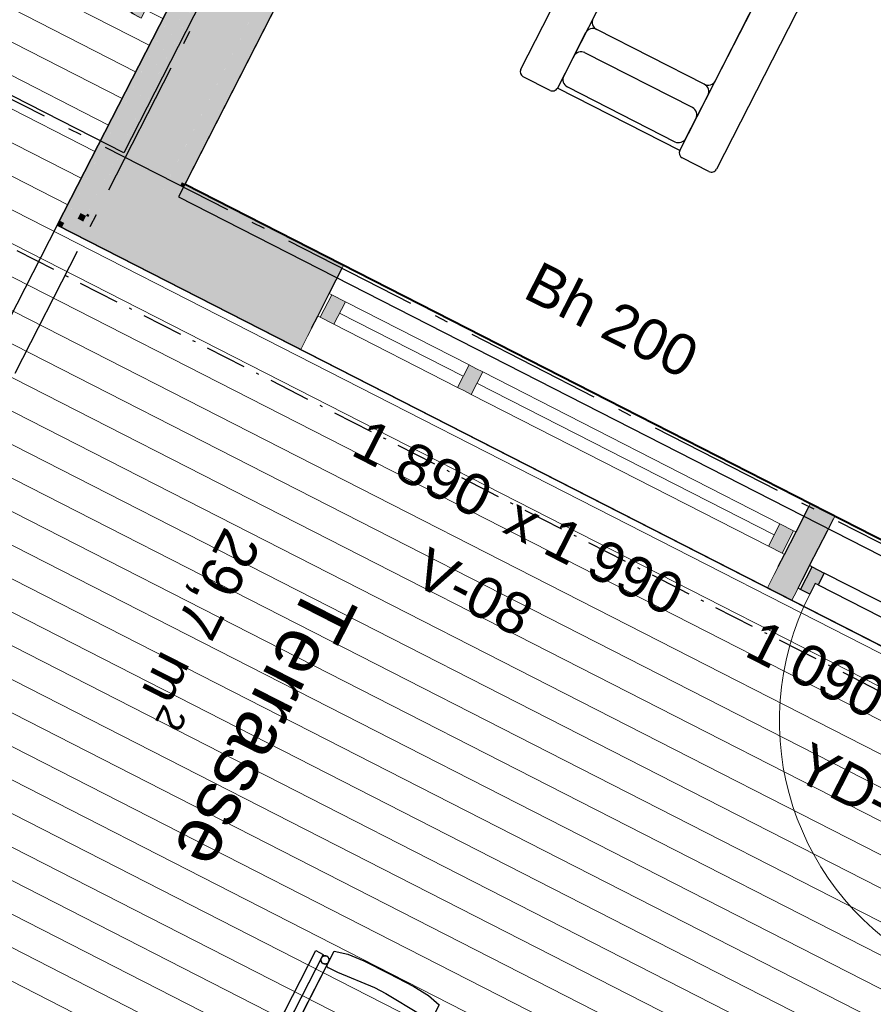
# Model space of a CAD drawing. Header units: millimetres. Extents: x 113452 to 163521, y 85995 to 132858.
# Tile 18 of 78: x 131261 to 134371, y 91995 to 95584. Entities that reach past the tile are written whole.
import ezdxf
from ezdxf.enums import TextEntityAlignment as Align

# ---------------------------------------------------------------- set-up
doc = ezdxf.new("R2010")
doc.units = ezdxf.units.MM
doc.header["$LTSCALE"] = 0.5
doc.header["$MEASUREMENT"] = 0
for name, pattern in [('Akselinje', [1500, 1000, -200, 100, -200]), ('Over snittplan', [520, 300, -100, 20, -100]), ('PLINE', [0])]:
    doc.linetypes.add(name, pattern=pattern)
for name, color, linetype in [('23-- Yttervegger (Skravur)(Nye konstruksjoner)', 7, 'Continuous'), ('23-- Yttervegger(Nye konstruksjoner)', 7, 'Continuous'), ('244- Vinduer_ dører_ foldevegger(Nye konstruksjoner)', 7, 'Continuous'), ('25-- Dekker(Nye konstruksjoner)', 7, 'Continuous'), ('251- Frittbærende dekker(Nye konstruksjoner)', 7, 'Continuous'), ('26-- Yttertak(Nye konstruksjoner)', 7, 'Continuous'), ('68-- Inventar (løst)(Nye konstruksjoner)', 7, 'Continuous'), ('82-- Modullinjer(Nye konstruksjoner)', 7, 'Continuous'), ('852- Teknisk_symbolsk informasjon_ bygning(Nye konstruksjoner)', 7, 'Continuous'), ('862- M___BTA(Nye konstruksjoner)', 7, 'Continuous'), ('862- M___BTA(Polylinje)(Nye konstruksjoner)', 7, 'Continuous'), ('862- M___BTA(Tekst)(Nye konstruksjoner)', 7, 'Continuous'), ('862- M___Nettoareal(Nye konstruksjoner)', 7, 'Continuous'), ('862- M___Nettoareal(Polylinje)(Nye konstruksjoner)', 7, 'Continuous'), ('862- M___Nettoareal(Tekst)(Nye konstruksjoner)', 7, 'Continuous')]:
    doc.layers.add(name, color=color, linetype=linetype)
for name, color, linetype, lineweight in [('234- Vinduer_ dører_ porter(Nye konstruksjoner)', 7, 'Continuous', 0), ('235- Utvendig kledning og overflate(Nye konstruksjoner)', 7, 'Continuous', 0), ('236- Innvendig kledning og overflate(Nye konstruksjoner)', 7, 'Continuous', 0), ('255- Gulvoverflate(Nye konstruksjoner)', 7, 'Continuous', 0)]:
    doc.layers.add(name, color=color, linetype=linetype, lineweight=lineweight)
doc.styles.add('GENERATED_STYLE_1', font='arial.ttf')
doc.styles.add('GENERATED_STYLE_2', font='arial.ttf')

# ---------------------------------------------------------------- blocks, each defined once
blk = doc.blocks.new('BTA 2. etasje ca.__1_1', base_point=(119445, 97814.5))
at = {"layer": '862- M___BTA(Polylinje)(Nye konstruksjoner)', "flags": 128}
blk.add_lwpolyline([(122648.8, 99303.3), (129910.4, 95594.3), (130456.3, 96663), (131943.5, 95903.4), (131397.7, 94834.7), (136689.4, 92131.9), (148318.5, 114899.9), (143420.4, 117401.7), (144239.2, 119004.7), (136610.6, 122901.1), (135034.1, 119814.4), (136548, 119041.1), (135713.8, 117407.8), (132685.9, 118954.4)], close=True, dxfattribs=at)
at = {"layer": '862- M___BTA(Tekst)(Nye konstruksjoner)', "style": 'GENERATED_STYLE_1'}
for tag, height, p in [('DUMMY_862', 200, (119993.7, 98975.1)), ('ROOM_NAME', 250, (120343.6, 98739.3)), ('DUMMY_861', 250, (119176.2, 96510.9))]:
    blk.add_attdef(tag, text='', height=height, rotation=242.9436, dxfattribs=at).set_placement(p, align=Align.TOP_LEFT)
blk = doc.blocks.new('Fellesstue__3_1', base_point=(136188.4, 96042.5))
at = {"layer": '862- M___Nettoareal(Polylinje)(Nye konstruksjoner)', "linetype": 'PLINE', "flags": 128}
blk.add_lwpolyline([(136076.2, 103233.8), (131863.2, 94985.4), (136538.6, 92597.4), (140751.6, 100845.7)], close=True, dxfattribs=at)
at = {"layer": '862- M___Nettoareal(Tekst)(Nye konstruksjoner)', "style": 'GENERATED_STYLE_1'}
for tag, height, p in [('DUMMY_862', 150, (136437.8, 96617)), ('ROOM_NAME', 200, (136717.7, 96428.3)), ('DUMMY_861', 200, (136149, 95360.7))]:
    blk.add_attdef(tag, text='', height=height, rotation=242.9436, dxfattribs=at).set_placement(p, align=Align.TOP_LEFT)
blk = doc.blocks.new('Terrasse__12_1', base_point=(132945.6, 90949.7))
at = {"layer": '862- M___Nettoareal(Polylinje)(Nye konstruksjoner)', "linetype": 'PLINE', "flags": 128}
blk.add_lwpolyline([(131397.7, 94834.7), (129123.3, 90381.9), (134415, 87679.1), (136689.4, 92131.9)], close=True, dxfattribs=at)
at = {"layer": '862- M___Nettoareal(Tekst)(Nye konstruksjoner)', "insert": (132183.1, 93652.8), "char_height": 150, "attachment_point": 1, "rotation": 242.9436, "style": 'GENERATED_STYLE_1'}
blk.add_mtext('\\A1;{\\pql;\\pt0,24100;\\fArial|b0|i0|c0|p0;\\W1.000000;29,7\\fArial|b0|i0|c0|p0;\\W1.000000;\\A1{\\H.66x;\\S^  ;}\\fArial|b0|i0|c0|p0;\\W1.000000; m\\fArial|b0|i0|c0|p0;\\W1.000000;\\A1{\\H.66x;\\S2^  ;}}', dxfattribs=at)
at = {"layer": '862- M___Nettoareal(Tekst)(Nye konstruksjoner)', "style": 'GENERATED_STYLE_1'}
for tag, height, p in [('DUMMY_862', 150, (132215.6, 93636.3)), ('ROOM_NAME', 200, (132495.5, 93447.6)), ('DUMMY_861', 200, (132017.1, 92556.7))]:
    blk.add_attdef(tag, text='', height=height, rotation=242.9436, dxfattribs=at).set_placement(p, align=Align.TOP_LEFT)
blk = doc.blocks.new('V-markør NOR[27]_1', base_point=(133292.5, 94255.4))
at = {"layer": '852- Teknisk_symbolsk informasjon_ bygning(Nye konstruksjoner)', "char_height": 150, "attachment_point": 7, "style": 'GENERATED_STYLE_1'}
for s, insert, rotation in [('\\A1;{\\pql;\\pt0;\\fArial|b0|i0|c0|p0;\\W1.000000;Bh 200\\fArial|b0|i0|c0|p0;\\W1.000000;\\A1{\\H.66x;\\S^  ;}\\fArial|b0|i0|c0|p0;\\W1.000000;\\fArial|b0|i0|c0|p0;\\W1.000000;}', (133069.3, 94535), 332.9436), ('\\A1;{\\pql;\\pt0;\\fArial|b0|i0|c0|p0;\\W1.000000;1\xa0890\\fArial|b0|i0|c0|p0;\\W1.000000;\\A1{\\H.66x;\\S^  ;}\\fArial|b0|i0|c0|p0;\\W1.000000; x 1\xa0990\\fArial|b0|i0|c0|p0;\\W1.000000;\\A1{\\H.66x;\\S^  ;}}', (132442.4, 93961.4), 332.9436), ('\\A1;{\\pql;\\pt0;\\fArial|b0|i0|c0|p0;\\W1.000000;\\fArial|b0|i0|c0|p0;\\W1.000000;\\fArial|b0|i0|c0|p0;\\H0.666667x;\\W1.000000;\\fArial|b0|i0|c0|p0;\\H1.500000x;\\W1.000000;}', (131785.2, 94440.2), 242.9436), ('\\A1;{\\pql;\\pt0;\\fArial|b0|i0|c0|p0;\\W1.000000;V-08\\fArial|b0|i0|c0|p0;\\W1.000000;\\fArial|b0|i0|c0|p0;\\W1.000000;\\fArial|b0|i0|c0|p0;\\W1.000000;}', (132684, 93529.2), 332.9436)]:
    blk.add_mtext(s, dxfattribs=dict(at, insert=insert, rotation=rotation))
blk = doc.blocks.new('Vindu med sidefelt[3]_1', base_point=(-1071196.2, -15782375.2))
at = {"layer": '23-- Yttervegger (Skravur)(Nye konstruksjoner)', "linetype": 'Continuous'}
for points in [[(132397.7, 94581), (132355.9, 94499.1), (132405.8, 94473.6), (132447.6, 94555.6)], [(132881.3, 94230.7), (132923.2, 94312.7), (132898.2, 94325.4), (132856.4, 94243.5)], [(132923.2, 94312.7), (132881.3, 94230.7), (132906.3, 94218), (132948.1, 94299.9)], [(134039.1, 93639.4), (134080.9, 93721.3), (134031, 93746.8), (133989.2, 93664.9)]]:
    blk.add_hatch(color=256, dxfattribs=at).paths.add_polyline_path(points)
at = {"layer": '234- Vinduer_ dører_ porter(Nye konstruksjoner)', "linetype": 'PLINE'}
for p, q in [((132442.1, 94689.8), (134143, 93821)), ((132355.9, 94499.1), (132397.7, 94581)), ((132388.8, 94585.6), (132397.7, 94581)), ((132397.7, 94581), (132447.6, 94555.6)), ((132447.6, 94555.6), (132405.8, 94473.6)), ((132447.6, 94555.6), (132898.2, 94325.4)), ((132426.7, 94514.6), (132877.3, 94284.4)), ((132355.9, 94499.1), (132347, 94503.6)), ((132405.8, 94473.6), (132355.9, 94499.1)), ((132856.4, 94243.5), (132405.8, 94473.6)), ((132284.7, 94381.6), (133985.6, 93512.8)), ((132856.4, 94243.5), (132898.2, 94325.4)), ((132898.2, 94325.4), (132923.2, 94312.7)), ((132948.1, 94299.9), (132906.3, 94218)), ((132923.2, 94312.7), (132948.1, 94299.9)), ((132948.1, 94299.9), (134031, 93746.8)), ((132927.2, 94259), (134010.1, 93705.8)), ((132881.3, 94230.7), (132856.4, 94243.5)), ((132906.3, 94218), (132881.3, 94230.7)), ((133989.2, 93664.9), (132906.3, 94218)), ((133989.2, 93664.9), (134031, 93746.8)), ((134031, 93746.8), (134080.9, 93721.3)), ((134039.1, 93639.4), (134080.9, 93721.3)), ((134080.9, 93721.3), (134089.8, 93716.8)), ((134039.1, 93639.4), (133989.2, 93664.9)), ((134048, 93634.9), (134039.1, 93639.4))]:
    blk.add_line(p, q, dxfattribs=at)
at = {"layer": '235- Utvendig kledning og overflate(Nye konstruksjoner)', "linetype": 'PLINE'}
for p, q in [((132309.7, 94430.6), (132320.2, 94451.1)), ((132320.2, 94451.1), (132324.2, 94459.1)), ((132284.7, 94381.6), (132293.3, 94398.6)), ((132293.3, 94398.6), (132309.7, 94430.6)), ((134010.7, 93561.8), (134021.1, 93582.3)), ((134021.1, 93582.3), (134025.2, 93590.3)), ((133994.3, 93529.8), (134010.7, 93561.8)), ((133985.6, 93512.8), (133994.3, 93529.8))]:
    blk.add_line(p, q, dxfattribs=at)
at = {"layer": '236- Innvendig kledning og overflate(Nye konstruksjoner)', "linetype": 'PLINE'}
for p, q in [((132436.1, 94678.2), (132442.1, 94689.8)), ((134137.1, 93809.4), (134143, 93821))]:
    blk.add_line(p, q, dxfattribs=at)
at = {"layer": '244- Vinduer_ dører_ foldevegger(Nye konstruksjoner)', "linetype": 'PLINE'}
for p, q in [((132414.3, 94635.4), (132436.1, 94678.2)), ((132388.8, 94585.6), (132414.3, 94635.4)), ((132347, 94503.6), (132388.8, 94585.6)), ((132347, 94503.6), (132388.8, 94585.6)), ((132324.2, 94459.1), (132347, 94503.6)), ((134115.3, 93766.7), (134137.1, 93809.4)), ((134089.8, 93716.8), (134115.3, 93766.7)), ((134048, 93634.9), (134089.8, 93716.8)), ((134048, 93634.9), (134089.8, 93716.8)), ((134025.2, 93590.3), (134048, 93634.9))]:
    blk.add_line(p, q, dxfattribs=at)
at = {"layer": '852- Teknisk_symbolsk informasjon_ bygning(Nye konstruksjoner)'}
blk.add_blockref('V-markør NOR[27]_1', (133292.5, 94255.4), dxfattribs=at)
blk = doc.blocks.new('V-markør NOR[28]_1', base_point=(135803.9, 92972.7))
at = {"layer": '852- Teknisk_symbolsk informasjon_ bygning(Nye konstruksjoner)', "char_height": 150, "attachment_point": 7, "style": 'GENERATED_STYLE_1'}
for s, insert, rotation in [('\\A1;{\\pql;\\pt0;\\fArial|b0|i0|c0|p0;\\W1.000000;Bh 200\\fArial|b0|i0|c0|p0;\\W1.000000;\\A1{\\H.66x;\\S^  ;}\\fArial|b0|i0|c0|p0;\\W1.000000;\\fArial|b0|i0|c0|p0;\\W1.000000;}', (135580.7, 93252.3), 332.9436), ('\\A1;{\\pql;\\pt0;\\fArial|b0|i0|c0|p0;\\W1.000000;1\xa0090\\fArial|b0|i0|c0|p0;\\W1.000000;\\A1{\\H.66x;\\S^  ;}\\fArial|b0|i0|c0|p0;\\W1.000000; x 1\xa0990\\fArial|b0|i0|c0|p0;\\W1.000000;\\A1{\\H.66x;\\S^  ;}}', (134953.8, 92678.7), 332.9436), ('\\A1;{\\pql;\\pt0;\\fArial|b0|i0|c0|p0;\\W1.000000;\\fArial|b0|i0|c0|p0;\\W1.000000;\\fArial|b0|i0|c0|p0;\\H0.666667x;\\W1.000000;\\fArial|b0|i0|c0|p0;\\H1.500000x;\\W1.000000;}', (134296.6, 93157.5), 242.9436), ('\\A1;{\\pql;\\pt0;\\fArial|b0|i0|c0|p0;\\W1.000000;V-02\\fArial|b0|i0|c0|p0;\\W1.000000;\\fArial|b0|i0|c0|p0;\\W1.000000;\\fArial|b0|i0|c0|p0;\\W1.000000;}', (135195.4, 92246.5), 332.9436)]:
    blk.add_mtext(s, dxfattribs=dict(at, insert=insert, rotation=rotation))
blk = doc.blocks.new('Vindu[4]_1', base_point=(-1071196.2, -15782375.2))
at = {"layer": '23-- Yttervegger (Skravur)(Nye konstruksjoner)', "linetype": 'Continuous'}
for points in [[(135265.3, 93116.4), (135223.5, 93034.4), (135273.4, 93009), (135315.2, 93090.9)], [(136194.2, 92538.6), (136236.1, 92620.6), (136186.2, 92646), (136144.3, 92564.1)]]:
    blk.add_hatch(color=256, dxfattribs=at).paths.add_polyline_path(points)
at = {"layer": '234- Vinduer_ dører_ porter(Nye konstruksjoner)', "linetype": 'PLINE'}
for p, q in [((135321.2, 93219.2), (136286.6, 92726.1)), ((135223.5, 93034.4), (135265.3, 93116.4)), ((135256.4, 93120.9), (135265.3, 93116.4)), ((135265.3, 93116.4), (135315.2, 93090.9)), ((135315.2, 93090.9), (135273.4, 93009)), ((135315.2, 93090.9), (136186.2, 92646)), ((135223.5, 93034.4), (135214.6, 93039)), ((135273.4, 93009), (135223.5, 93034.4)), ((135294.3, 93049.9), (136165.3, 92605.1)), ((136144.3, 92564.1), (135273.4, 93009)), ((135229.8, 92877.4), (136063.3, 92451.6)), ((136144.3, 92564.1), (136186.2, 92646)), ((136186.2, 92646), (136236.1, 92620.6)), ((136194.2, 92538.6), (136236.1, 92620.6)), ((136236.1, 92620.6), (136245, 92616)), ((136194.2, 92538.6), (136144.3, 92564.1)), ((136203.1, 92534.1), (136194.2, 92538.6))]:
    blk.add_line(p, q, dxfattribs=at)
at = {"layer": '235- Utvendig kledning og overflate(Nye konstruksjoner)', "linetype": 'PLINE'}
for p, q in [((135292.1, 92999.4), (135229.8, 92877.4)), ((135152.3, 92917), (135229.8, 92877.4)), ((136125.6, 92573.6), (136063.3, 92451.6)), ((136140.8, 92412.1), (136063.3, 92451.6))]:
    blk.add_line(p, q, dxfattribs=at)
at = {"layer": '236- Innvendig kledning og overflate(Nye konstruksjoner)', "linetype": 'PLINE'}
for p, q in [((135268, 93115), (135321.2, 93219.2)), ((135309.7, 93225.1), (135321.2, 93219.2)), ((136233.4, 92621.9), (136286.6, 92726.1)), ((136298.2, 92720.2), (136286.6, 92726.1))]:
    blk.add_line(p, q, dxfattribs=at)
at = {"layer": '244- Vinduer_ dører_ foldevegger(Nye konstruksjoner)', "linetype": 'PLINE'}
for p, q in [((135214.6, 93039), (135256.4, 93120.9)), ((135214.6, 93039), (135256.4, 93120.9)), ((136203.1, 92534.1), (136245, 92616)), ((136203.1, 92534.1), (136245, 92616))]:
    blk.add_line(p, q, dxfattribs=at)
at = {"layer": '852- Teknisk_symbolsk informasjon_ bygning(Nye konstruksjoner)'}
blk.add_blockref('V-markør NOR[28]_1', (135803.9, 92972.7), dxfattribs=at)
blk = doc.blocks.new('Dørmarkør NOR[29]_1', base_point=(134726.3, 93523))
at = {"layer": '852- Teknisk_symbolsk informasjon_ bygning(Nye konstruksjoner)', "char_height": 150, "attachment_point": 7, "style": 'GENERATED_STYLE_1'}
for s, insert, rotation in [('\\A1;{\\pql;\\pt0;\\fArial|b0|i0|c0|p0;\\W1.000000;1\xa0090\\fArial|b0|i0|c0|p0;\\W1.000000;\\A1{\\H.66x;\\S^  ;}\\fArial|b0|i0|c0|p0;\\W1.000000; x 2\xa0190\\fArial|b0|i0|c0|p0;\\W1.000000;\\A1{\\H.66x;\\S^  ;}}', (133876.2, 93229.1), 332.9436), ('\\A1;{\\pql;\\pt0;\\fArial|b0|i0|c0|p0;\\W1.000000; YD-02\\fArial|b0|i0|c0|p0;\\W1.000000;\\fArial|b0|i0|c0|p0;\\W1.000000;\\fArial|b0|i0|c0|p0;\\W1.000000;}', (134022.8, 92845.4), 332.9436), ('\\A1;{\\pql;\\pt0;\\fArial|b0|i0|c0|p0;\\W1.000000;\\fArial|b0|i0|c0|p0;\\W1.000000;\\fArial|b0|i0|c0|p0;\\H0.666667x;\\W1.000000;\\fArial|b0|i0|c0|p0;\\H1.500000x;\\W1.000000;}', (134862.1, 92868.7), 242.9436), ('\\A1;{\\pql;\\pt0;\\fArial|b0|i0|c0|p0;\\W1.000000;\\fArial|b0|i0|c0|p0;\\H0.666667x;\\W1.000000;\\A1{\\H.66x;\\S^  ;}\\fArial|b0|i0|c0|p0;\\H1.500000x;\\W1.000000;\\fArial|b0|i0|c0|p0;\\W1.000000;}', (133679.5, 91473.5), 332.9436)]:
    blk.add_mtext(s, dxfattribs=dict(at, insert=insert, rotation=rotation))
blk = doc.blocks.new('Dør[25]_1', base_point=(-1071196.2, -15782375.2))
at = {"layer": '23-- Yttervegger (Skravur)(Nye konstruksjoner)', "linetype": 'Continuous'}
for points in [[(134192.7, 93566.5), (134148.2, 93589.3), (134106.3, 93507.3), (134140.2, 93490.1), (134160.2, 93529.2), (134170.9, 93523.8)], [(135118.9, 93093.5), (135074.4, 93116.2), (135052.5, 93073.5), (135063.2, 93068), (135043.2, 93028.8), (135077.1, 93011.5)], [(135004, 93048.8), (134958.5, 92959.8), (134997.7, 92939.8), (135043.2, 93028.8)], [(134582, 92125.8), (134627.5, 92214.8), (134588.3, 92234.9), (134542.8, 92145.8)]]:
    blk.add_hatch(color=256, dxfattribs=at).paths.add_polyline_path(points)
at = {"layer": '234- Vinduer_ dører_ porter(Nye konstruksjoner)', "linetype": 'PLINE'}
blk.add_arc((135043.2, 93028.8), 1014, 152.9436, 242.9436, dxfattribs=at)
at = {"layer": '235- Utvendig kledning og overflate(Nye konstruksjoner)', "linetype": 'PLINE'}
for p, q in [((134099.7, 93516.3), (134110.2, 93536.8)), ((134099.7, 93516.3), (134110.2, 93536.8)), ((134110.2, 93536.8), (134114.3, 93544.8)), ((134110.2, 93536.8), (134114.3, 93544.8)), ((134083.3, 93484.3), (134097.4, 93511.9)), ((134097.4, 93511.9), (134099.7, 93516.3)), ((134097.4, 93511.9), (134099.7, 93516.3)), ((134074.7, 93467.4), (134083.3, 93484.3)), ((135098.7, 93031.9), (135102.8, 93039.9)), ((135098.7, 93031.9), (135102.8, 93039.9)), ((135071.9, 92979.4), (135086, 93007)), ((135086, 93007), (135088.2, 93011.4)), ((135086, 93007), (135088.2, 93011.4)), ((135088.2, 93011.4), (135098.7, 93031.9)), ((135088.2, 93011.4), (135098.7, 93031.9)), ((135063.2, 92962.5), (135071.9, 92979.4))]:
    blk.add_line(p, q, dxfattribs=at)
at = {"layer": '236- Innvendig kledning og overflate(Nye konstruksjoner)', "linetype": 'PLINE'}
for p, q in [((134226.2, 93763.9), (134232.1, 93775.5)), ((135214.7, 93259), (135220.6, 93270.6))]:
    blk.add_line(p, q, dxfattribs=at)
at = {"layer": '244- Vinduer_ dører_ foldevegger(Nye konstruksjoner)', "linetype": 'PLINE'}
for p, q in [((134204.3, 93721.2), (134226.2, 93763.9)), ((134232.1, 93775.5), (135220.6, 93270.6)), ((134139.3, 93593.8), (134204.3, 93721.2)), ((134097.4, 93511.9), (134139.3, 93593.8)), ((134106.3, 93507.3), (134148.2, 93589.3)), ((134114.3, 93544.8), (134139.3, 93593.8)), ((134114.3, 93544.8), (134139.3, 93593.8)), ((134148.2, 93589.3), (134139.3, 93593.8)), ((134148.2, 93589.3), (134192.7, 93566.5)), ((134192.7, 93566.5), (134170.9, 93523.8)), ((135074.4, 93116.2), (134192.7, 93566.5)), ((134106.3, 93507.3), (134097.4, 93511.9)), ((134140.2, 93490.1), (134106.3, 93507.3)), ((134160.2, 93529.2), (134140.2, 93490.1)), ((134170.9, 93523.8), (134160.2, 93529.2)), ((134170.9, 93523.8), (135052.5, 93073.5)), ((134074.7, 93467.4), (135063.2, 92962.5)), ((135192.9, 93216.3), (135214.7, 93259)), ((135127.8, 93088.9), (135192.9, 93216.3)), ((135052.5, 93073.5), (135074.4, 93116.2)), ((135074.4, 93116.2), (135118.9, 93093.5)), ((135063.2, 93068), (135052.5, 93073.5)), ((135118.9, 93093.5), (135077.1, 93011.5)), ((135086, 93007), (135127.8, 93088.9)), ((135102.8, 93039.9), (135127.8, 93088.9)), ((135102.8, 93039.9), (135127.8, 93088.9)), ((135118.9, 93093.5), (135127.8, 93088.9)), ((135004, 93048.8), (134958.5, 92959.8)), ((135043.2, 93028.8), (135004, 93048.8)), ((135043.2, 93028.8), (135063.2, 93068)), ((134997.7, 92939.8), (135043.2, 93028.8)), ((135077.1, 93011.5), (135043.2, 93028.8)), ((135077.1, 93011.5), (135086, 93007)), ((134607.9, 92224.9), (134978.1, 92949.8)), ((134958.5, 92959.8), (134997.7, 92939.8)), ((134588.3, 92234.9), (134542.8, 92145.8)), ((134582, 92125.8), (134627.5, 92214.8)), ((134627.5, 92214.8), (134588.3, 92234.9)), ((134542.8, 92145.8), (134582, 92125.8))]:
    blk.add_line(p, q, dxfattribs=at)
at = {"layer": '244- Vinduer_ dører_ foldevegger(Nye konstruksjoner)', "linetype": 'PLINE', "flags": 128}
for points in [[(134607.9, 92224.9), (134978.1, 92949.8), (134958.5, 92959.8), (134588.3, 92234.9)], [(134627.5, 92214.8), (134997.7, 92939.8), (134978.1, 92949.8), (134607.9, 92224.9)]]:
    blk.add_lwpolyline(points, close=True, dxfattribs=at)
at = {"layer": '852- Teknisk_symbolsk informasjon_ bygning(Nye konstruksjoner)'}
blk.add_blockref('Dørmarkør NOR[29]_1', (134726.3, 93523), dxfattribs=at)
blk = doc.blocks.new('Dørmarkør NOR[30]_1', base_point=(131357.3, 96591.3))
at = {"layer": '852- Teknisk_symbolsk informasjon_ bygning(Nye konstruksjoner)', "char_height": 150, "attachment_point": 7, "rotation": 332.9436, "style": 'GENERATED_STYLE_1'}
for s, insert in [('\\A1;{\\pql;\\pt0;\\fArial|b0|i0|c0|p0;\\W1.000000;1\xa0590\\fArial|b0|i0|c0|p0;\\W1.000000;\\A1{\\H.66x;\\S^  ;}\\fArial|b0|i0|c0|p0;\\W1.000000; x 2\xa0190\\fArial|b0|i0|c0|p0;\\W1.000000;\\A1{\\H.66x;\\S^  ;}}', (130507.1, 96297.3)), ('\\A1;{\\pql;\\pt0;\\fArial|b0|i0|c0|p0;\\W1.000000; YD-04\\fArial|b0|i0|c0|p0;\\W1.000000;\\fArial|b0|i0|c0|p0;\\W1.000000;\\fArial|b0|i0|c0|p0;\\W1.000000;}', (130653.8, 95913.6)), ('\\A1;{\\pql;\\pt0;\\fArial|b0|i0|c0|p0;\\W1.000000;\\fArial|b0|i0|c0|p0;\\H0.666667x;\\W1.000000;\\A1{\\H.66x;\\S^  ;}\\fArial|b0|i0|c0|p0;\\H1.500000x;\\W1.000000;\\fArial|b0|i0|c0|p0;\\W1.000000;}', (130310.4, 94541.8))]:
    blk.add_mtext(s, dxfattribs=dict(at, insert=insert))
blk = doc.blocks.new('Dør tofløyet asymmetrisk[26]_1', base_point=(-1071196.2, -15782375.2))
at = {"layer": '23-- Yttervegger (Skravur)(Nye konstruksjoner)', "linetype": 'Continuous'}
for points in [[(130602, 96860.3), (130560.1, 96778.4), (130587.7, 96764.3), (130605.9, 96799.9), (130616.6, 96794.4), (130640.3, 96840.8)], [(130623.4, 96746.1), (130587.7, 96764.3), (130542.2, 96675.2), (130577.9, 96657)], [(131979.7, 96156.6), (131956, 96110.3), (131966.7, 96104.9), (131948.5, 96069.2), (131976.1, 96055.1), (132018, 96137.1)], [(131912.9, 96087.4), (131867.4, 95998.4), (131903, 95980.2), (131948.5, 96069.2)], [(130137.4, 95882.6), (130173, 95864.4), (130218.5, 95953.5), (130182.9, 95971.7)], [(131703.8, 95590.1), (131749.3, 95679.2), (131713.7, 95697.4), (131668.2, 95608.3)]]:
    blk.add_hatch(color=256, dxfattribs=at).paths.add_polyline_path(points)
at = {"layer": '234- Vinduer_ dører_ porter(Nye konstruksjoner)', "linetype": 'PLINE'}
for p, q in [((130551.2, 96782.9), (130593.1, 96864.9)), ((130602, 96860.3), (130560.1, 96778.4)), ((130602, 96860.3), (130593.1, 96864.9)), ((130640.3, 96840.8), (130602, 96860.3)), ((130616.6, 96794.4), (130640.3, 96840.8)), ((130560.1, 96778.4), (130551.2, 96782.9)), ((130560.1, 96778.4), (130587.7, 96764.3)), ((130587.7, 96764.3), (130605.9, 96799.9)), ((130605.9, 96799.9), (130616.6, 96794.4)), ((130542.2, 96675.2), (130587.7, 96764.3)), ((130623.4, 96746.1), (130577.9, 96657)), ((130587.7, 96764.3), (130623.4, 96746.1)), ((130200.7, 95962.6), (130560.1, 96666.1)), ((130577.9, 96657), (130542.2, 96675.2)), ((131979.7, 96156.6), (131956, 96110.3)), ((131976.1, 96055.1), (132018, 96137.1)), ((132018, 96137.1), (131979.7, 96156.6)), ((131985, 96050.6), (132026.9, 96132.5)), ((132018, 96137.1), (132026.9, 96132.5)), ((131912.9, 96087.4), (131867.4, 95998.4)), ((131948.5, 96069.2), (131912.9, 96087.4)), ((131966.7, 96104.9), (131948.5, 96069.2)), ((131956, 96110.3), (131966.7, 96104.9)), ((131903, 95980.2), (131948.5, 96069.2)), ((131948.5, 96069.2), (131976.1, 96055.1)), ((131976.1, 96055.1), (131985, 96050.6)), ((131731.5, 95688.3), (131885.2, 95989.3)), ((131867.4, 95998.4), (131903, 95980.2)), ((130137.4, 95882.6), (130182.9, 95971.7)), ((130218.5, 95953.5), (130173, 95864.4)), ((130182.9, 95971.7), (130218.5, 95953.5)), ((130173, 95864.4), (130137.4, 95882.6)), ((131713.7, 95697.4), (131668.2, 95608.3)), ((131749.3, 95679.2), (131713.7, 95697.4)), ((131703.8, 95590.1), (131749.3, 95679.2)), ((131668.2, 95608.3), (131703.8, 95590.1))]:
    blk.add_line(p, q, dxfattribs=at)
at = {"layer": '234- Vinduer_ dører_ porter(Nye konstruksjoner)', "linetype": 'PLINE', "flags": 128}
for points in [[(130182.9, 95971.7), (130542.2, 96675.2), (130560.1, 96666.1), (130200.7, 95962.6)], [(130200.7, 95962.6), (130560.1, 96666.1), (130577.9, 96657), (130218.5, 95953.5)], [(131731.5, 95688.3), (131885.2, 95989.3), (131867.4, 95998.4), (131713.7, 95697.4)], [(131749.3, 95679.2), (131903, 95980.2), (131885.2, 95989.3), (131731.5, 95688.3)]]:
    blk.add_lwpolyline(points, close=True, dxfattribs=at)
at = {"layer": '234- Vinduer_ dører_ porter(Nye konstruksjoner)', "linetype": 'PLINE'}
for centre, radius, start, end in [((130587.7, 96764.3), 990, 242.9436, 332.9436), ((131948.5, 96069.2), 538, 152.9436, 242.9436)]:
    blk.add_arc(centre, radius, start, end, dxfattribs=at)
at = {"layer": '235- Utvendig kledning og overflate(Nye konstruksjoner)', "linetype": 'PLINE'}
for p, q in [((130628.7, 96743.4), (130560.5, 96609.8)), ((130483, 96649.3), (130560.5, 96609.8)), ((131907.5, 96090.2), (131839.3, 95956.6)), ((131916.8, 95917), (131839.3, 95956.6))]:
    blk.add_line(p, q, dxfattribs=at)
at = {"layer": '236- Innvendig kledning og overflate(Nye konstruksjoner)', "linetype": 'PLINE'}
for p, q in [((130604.6, 96858.9), (130652, 96951.6)), ((130640.4, 96957.5), (130652, 96951.6)), ((132015.3, 96138.4), (132062.6, 96231.1)), ((132074.2, 96225.1), (132062.6, 96231.1))]:
    blk.add_line(p, q, dxfattribs=at)
at = {"layer": '244- Vinduer_ dører_ foldevegger(Nye konstruksjoner)', "linetype": 'PLINE'}
for p, q in [((130551.2, 96782.9), (130593.1, 96864.9)), ((130551.2, 96782.9), (130593.1, 96864.9)), ((131985, 96050.6), (132026.9, 96132.5)), ((131985, 96050.6), (132026.9, 96132.5))]:
    blk.add_line(p, q, dxfattribs=at)
at = {"layer": '852- Teknisk_symbolsk informasjon_ bygning(Nye konstruksjoner)'}
blk.add_blockref('Dørmarkør NOR[30]_1', (131357.3, 96591.3), dxfattribs=at)
blk = doc.blocks.new('Standard grid marker[64]_1', base_point=(128765.5, 89441.8))
at = {"layer": '82-- Modullinjer(Nye konstruksjoner)', "linetype": 'Akselinje'}
blk.add_line((128856.5, 89619.9), (145443.7, 122095), dxfattribs=at)
at = {"layer": '82-- Modullinjer(Nye konstruksjoner)', "style": 'GENERATED_STYLE_2'}
for tag, p in [('AC_MarkerText_1_1', (145989.2, 122522.4)), ('AC_MarkerText_1_0', (128765.2, 88800.5))]:
    blk.add_attdef(tag, text='', height=350, rotation=242.9436, dxfattribs=at).set_placement(p, align=Align.TOP_CENTER)
blk = doc.blocks.new('Sofalayout[77]_1', base_point=(134349.8, 97655.3))
at = {"layer": '68-- Inventar (løst)(Nye konstruksjoner)', "linetype": 'PLINE'}
for p, q in [((133087.2, 95403.2), (133432.9, 96080)), ((133566.4, 96011.8), (133220.7, 95334.9)), ((133666, 95107.5), (134011.7, 95784.3)), ((134007.2, 95775.4), (133795.8, 95361.6)), ((134145.3, 95716.1), (133799.6, 95039.3)), ((133755.4, 95348.5), (133363.6, 95548.6)), ((133755.4, 95348.5), (133363.6, 95548.6)), ((133323.2, 95535.6), (133243.5, 95379.5)), ((133712.1, 95263.6), (133320.2, 95463.8)), ((133193.8, 95326.2), (133095.9, 95376.3)), ((133666, 95107.5), (133220.7, 95334.9)), ((133256.6, 95339.1), (133648.4, 95139)), ((133688.8, 95152), (133768.5, 95308.1)), ((133772.7, 95030.6), (133674.7, 95080.6))]:
    blk.add_line(p, q, dxfattribs=at)
for centre, radius, start, end in [((133377.2, 95575.3), 30, 152.9436, 242.9436), ((133349.9, 95521.9), 30, 62.9436, 152.9436), ((133306.6, 95437.1), 30, 62.9436, 152.9436), ((133105, 95394.1), 20, 152.9436, 242.9436), ((133270.2, 95365.8), 30, 152.9436, 242.9436), ((133202.9, 95344), 20, 242.9436, 332.9436), ((133769.1, 95375.2), 30, 242.9436, 332.9436), ((133741.8, 95321.8), 30, 332.9436, 62.9436), ((133698.4, 95236.9), 30, 332.9436, 62.9436), ((133662.1, 95165.7), 30, 242.9436, 332.9436), ((133683.8, 95098.4), 20, 152.9436, 242.9436), ((133781.8, 95048.4), 20, 242.9436, 332.9436)]:
    blk.add_arc(centre, radius, start, end, dxfattribs=at)
blk = doc.blocks.new('Stol 06[138]_1', base_point=(132623.4, 91536.1))
at = {"layer": '68-- Inventar (løst)(Nye konstruksjoner)', "linetype": 'PLINE'}
for p, q in [((132144.7, 91808.1), (132340, 92190.4)), ((132366.7, 92176.7), (132184.8, 91820.7)), ((132194.6, 91773.7), (132406.4, 92188.6)), ((132340, 92190.4), (132366.7, 92176.7)), ((132406.4, 92188.6), (132457, 92176.9)), ((132457, 92176.9), (132515.1, 92152.9)), ((132515.1, 92152.9), (132605.9, 92106.5)), ((132380.3, 92135.7), (132380.3, 92134.3)), ((132380.3, 92134.3), (132380.6, 92132.9)), ((132380.6, 92132.9), (132381.2, 92131.7)), ((132381.2, 92131.7), (132381.9, 92130.5)), ((132381.9, 92130.5), (132382.9, 92129.5)), ((132382.9, 92129.5), (132384, 92128.6)), ((132384, 92128.6), (132384.6, 92128.3)), ((132384.6, 92128.3), (132418.9, 92111.9)), ((132418.9, 92111.9), (132553.5, 92055.5)), ((132605.9, 92106.5), (132696.8, 92060.1)), ((132553.5, 92055.5), (132595.4, 92034.1)), ((132595.4, 92034.1), (132719.9, 91958.2)), ((132696.8, 92060.1), (132750.3, 92027.1)), ((132750.3, 92027.1), (132789.4, 91993)), ((132789.4, 91993), (132577.5, 91578.1)), ((132719.9, 91958.2), (132753.3, 91940)), ((132621.2, 91597.8), (132803.1, 91953.8)), ((132829.8, 91940.2), (132634.5, 91557.9)), ((132753.3, 91940), (132754, 91939.7)), ((132754, 91939.7), (132755.3, 91939.2)), ((132755.3, 91939.2), (132756.7, 91939.1)), ((132756.7, 91939.1), (132758.1, 91939.1)), ((132758.1, 91939.1), (132759.4, 91939.5)), ((132759.4, 91939.5), (132760.7, 91940)), ((132760.7, 91940), (132761.9, 91940.8)), ((132761.9, 91940.8), (132762.9, 91941.7)), ((132762.9, 91941.7), (132763.8, 91942.8)), ((132803.1, 91953.8), (132829.8, 91940.2)), ((132184.8, 91820.7), (132198.2, 91813.8)), ((132198.2, 91813.8), (132204.7, 91807.3)), ((132184.8, 91787.6), (132144.7, 91808.1)), ((132193.7, 91785.7), (132184.8, 91787.6)), ((132202, 91789.9), (132193.7, 91785.7)), ((132206.2, 91798.1), (132202, 91789.9)), ((132204.7, 91807.3), (132206.2, 91798.1)), ((132233.8, 91736.5), (132194.6, 91773.7)), ((132296.2, 91704.4), (132233.8, 91736.5)), ((132380.9, 91665.8), (132296.2, 91704.4)), ((132461.7, 91619.8), (132380.9, 91665.8)), ((132524.3, 91588.1), (132461.7, 91619.8)), ((132586.2, 91593.6), (132590.4, 91601.9)), ((132590.4, 91601.9), (132598.7, 91606.1)), ((132598.7, 91606.1), (132607.9, 91604.6)), ((132607.9, 91604.6), (132621.2, 91597.8)), ((132577.5, 91578.1), (132524.3, 91588.1)), ((132587.7, 91584.4), (132586.2, 91593.6)), ((132594.5, 91578.4), (132587.7, 91584.4)), ((132634.5, 91557.9), (132594.5, 91578.4))]:
    blk.add_line(p, q, dxfattribs=at)
at = {"layer": '68-- Inventar (løst)(Nye konstruksjoner)', "linetype": 'PLINE', "flags": 128}
for points in [[(132184.8, 91820.7), (132198.2, 91813.8), (132204.7, 91807.3), (132206.2, 91798.1), (132202, 91789.9), (132193.7, 91785.7), (132184.8, 91787.6), (132144.7, 91808.1), (132340, 92190.4), (132366.7, 92176.7)], [(132577.5, 91578.1), (132524.3, 91588.1), (132461.7, 91619.8), (132380.9, 91665.8), (132296.2, 91704.4), (132233.8, 91736.5), (132194.6, 91773.7), (132406.4, 92188.6), (132457, 92176.9), (132515.1, 92152.9), (132605.9, 92106.5), (132696.8, 92060.1), (132750.3, 92027.1), (132789.4, 91993)], [(132380.1, 92169.9), (132382.3, 92168.5), (132384.2, 92166.8), (132385.8, 92164.7), (132387.1, 92162.4), (132387.9, 92159.9), (132388.2, 92157.3), (132388.1, 92154.7), (132387.6, 92152.2), (132386.6, 92149.7), (132385.2, 92147.5), (132383.5, 92145.6), (132381.4, 92144), (132379.1, 92142.7), (132376.6, 92141.9), (132374, 92141.6), (132371.4, 92141.7), (132368.9, 92142.2), (132366.4, 92143.2), (132364.2, 92144.6), (132362.3, 92146.3), (132360.7, 92148.4), (132359.4, 92150.7), (132358.6, 92153.2), (132358.3, 92155.8), (132358.4, 92158.4), (132358.9, 92161), (132359.9, 92163.4), (132361.3, 92165.6), (132363, 92167.5), (132365.1, 92169.1), (132367.4, 92170.4), (132369.9, 92171.2), (132372.5, 92171.5), (132375.1, 92171.4), (132377.6, 92170.9)], [(132789.7, 91960.7), (132791.9, 91959.3), (132793.9, 91957.5), (132795.5, 91955.5), (132796.7, 91953.2), (132797.5, 91950.7), (132797.9, 91948.1), (132797.8, 91945.5), (132797.2, 91942.9), (132796.3, 91940.5), (132794.9, 91938.3), (132793.1, 91936.3), (132791.1, 91934.7), (132788.8, 91933.5), (132786.3, 91932.7), (132783.7, 91932.3), (132781.1, 91932.4), (132778.5, 91933), (132776.1, 91934), (132773.9, 91935.4), (132771.9, 91937.1), (132770.3, 91939.2), (132769.1, 91941.5), (132768.3, 91944), (132767.9, 91946.6), (132768, 91949.2), (132768.6, 91951.7), (132769.6, 91954.1), (132770.9, 91956.4), (132772.7, 91958.3), (132774.8, 91959.9), (132777.1, 91961.1), (132779.5, 91961.9), (132782.1, 91962.3), (132784.7, 91962.2), (132787.3, 91961.7)], [(132634.5, 91557.9), (132594.5, 91578.4), (132587.7, 91584.4), (132586.2, 91593.6), (132590.4, 91601.9), (132598.7, 91606.1), (132607.9, 91604.6), (132621.2, 91597.8), (132803.1, 91953.8), (132829.8, 91940.2)]]:
    blk.add_lwpolyline(points, close=True, dxfattribs=at)
at = {"layer": '68-- Inventar (løst)(Nye konstruksjoner)', "linetype": 'PLINE'}
for centre, start_param, end_param in [((132373.3, 92156.6), 4.712389, 7.853982), ((132373.3, 92156.6), 1.570796, 4.712389), ((132782.9, 91947.3), 4.712389, 7.853982), ((132782.9, 91947.3), 1.570796, 4.712389)]:
    blk.add_ellipse(centre, major_axis=(-13.4, 6.8), ratio=0.9996, start_param=start_param, end_param=end_param, dxfattribs=at)
blk = doc.blocks.new('Standard grid marker[202]_1', base_point=(120039.5, 101010))
at = {"layer": '82-- Modullinjer(Nye konstruksjoner)', "linetype": 'Akselinje'}
blk.add_line((120217.7, 100919), (139423.5, 91109.3), dxfattribs=at)
at = {"layer": '82-- Modullinjer(Nye konstruksjoner)', "style": 'GENERATED_STYLE_2'}
blk.add_attdef('AC_MarkerText_1', text='', height=350, rotation=242.9436, dxfattribs=at).set_placement((140274, 90594.9), align=Align.TOP_CENTER)

msp = doc.modelspace()

# ---------------------------------------------------------------- hatches: boundary and pattern name
at = {"layer": '23-- Yttervegger (Skravur)(Nye konstruksjoner)', "linetype": 'Continuous'}
for points in [[(132327, 96027.5), (131803, 95001.6), (131845.7, 94979.8), (132369.7, 96005.7)], [(132391.5, 96048.4), (131851.6, 94991.3), (131863.2, 94985.4), (132403.1, 96042.5)], [(131969.1, 95911.6), (131439.6, 94875), (131471.7, 94858.7), (132001.1, 95895.3)], [(131502.6, 94868.7), (132038, 95916.9), (132017.5, 95927.3), (131482.1, 94879.1)], [(132048.5, 95937.3), (131506.7, 94876.7), (131514.7, 94872.6), (132056.5, 95933.2)], [(132060.6, 95941.3), (131604.8, 95048.9), (131781.1, 94958.9), (132236.9, 95851.2)], [(131943.5, 95903.4), (131406.3, 94851.6), (131423.2, 94843), (131960.4, 95894.7)], [(131604.8, 95048.9), (131514.7, 94872.6), (131781.1, 94958.9)], [(131803, 95001.6), (131781.1, 94958.9), (131845.7, 94979.8)], [(131845.7, 94979.8), (131781.1, 94958.9), (131823.9, 94937)], [(131845.7, 94979.8), (131823.9, 94937), (132414.3, 94635.4), (132436.1, 94678.2)], [(131851.6, 94991.3), (131845.7, 94979.8), (131863.2, 94985.4)], [(131863.2, 94985.4), (131845.7, 94979.8), (131857.3, 94973.9)], [(131863.2, 94985.4), (131857.3, 94973.9), (132436.1, 94678.2), (132442.1, 94689.8)], [(131781.1, 94958.9), (131514.7, 94872.6), (131691.1, 94782.5)], [(131781.1, 94958.9), (131691.1, 94782.5), (132324.2, 94459.1), (132414.3, 94635.4)], [(131439.6, 94875), (131423.2, 94843), (131471.7, 94858.7)], [(131482.1, 94879.1), (131471.7, 94858.7), (131502.6, 94868.7)], [(131502.6, 94868.7), (131471.7, 94858.7), (131492.2, 94848.2)], [(131502.6, 94868.7), (131492.2, 94848.2), (132309.7, 94430.6), (132320.2, 94451.1)], [(131506.7, 94876.7), (131502.6, 94868.7), (131514.7, 94872.6)], [(131514.7, 94872.6), (131502.6, 94868.7), (131510.6, 94864.6)], [(131514.7, 94872.6), (131510.6, 94864.6), (132320.2, 94451.1), (132324.2, 94459.1)], [(131406.3, 94851.6), (131397.7, 94834.7), (131423.2, 94843)], [(131423.2, 94843), (131397.7, 94834.7), (131414.6, 94826)], [(131423.2, 94843), (131414.6, 94826), (132284.7, 94381.6), (132293.3, 94398.6)], [(131471.7, 94858.7), (131423.2, 94843), (131455.3, 94826.6)], [(131455.3, 94826.6), (132293.3, 94398.6), (132309.7, 94430.6), (131471.7, 94858.7)], [(134137.1, 93809.4), (134115.3, 93766.7), (134204.3, 93721.2), (134226.2, 93763.9)], [(134143, 93821), (134137.1, 93809.4), (134226.2, 93763.9), (134232.1, 93775.5)], [(134115.3, 93766.7), (134025.2, 93590.3), (134114.3, 93544.8), (134204.3, 93721.2)], [(134021.1, 93582.3), (134010.7, 93561.8), (134099.7, 93516.3), (134110.2, 93536.8)], [(134025.2, 93590.3), (134021.1, 93582.3), (134110.2, 93536.8), (134114.3, 93544.8)], [(134010.7, 93561.8), (133994.3, 93529.8), (134083.3, 93484.3), (134099.7, 93516.3)], [(133985.6, 93512.8), (134074.7, 93467.4), (134083.3, 93484.3), (133994.3, 93529.8)]]:
    msp.add_hatch(color=256, dxfattribs=at).paths.add_polyline_path(points)
at = {"layer": '255- Gulvoverflate(Nye konstruksjoner)', "linetype": 'Continuous'}
h = msp.add_hatch(dxfattribs=at)
h.set_pattern_fill('Linjer_120_mm_0001', color=256, style=0, pattern_type=2)
h.set_pattern_definition([(332.9436, (132008.67, 92171.03), (49.5268, 96.9658), [])])
h.paths.add_polyline_path([(127462.5, 91342.5), (134371.5, 87813.6), (136600.3, 92177.4), (131397.7, 94834.7), (131943.5, 95903.4), (130456.3, 96663), (129910.4, 95594.3), (129691.3, 95706.2)])

# ---------------------------------------------------------------- linework, layer by layer
at = {"layer": '23-- Yttervegger(Nye konstruksjoner)', "linetype": 'PLINE'}
for p, q in [((132414.3, 94635.4), (132436.1, 94678.2)), ((132388.8, 94585.6), (132414.3, 94635.4)), ((132347, 94503.6), (132388.8, 94585.6)), ((132324.2, 94459.1), (132347, 94503.6)), ((134115.3, 93766.7), (134137.1, 93809.4)), ((134089.8, 93716.8), (134115.3, 93766.7)), ((134204.3, 93721.2), (134226.2, 93763.9)), ((134048, 93634.9), (134089.8, 93716.8)), ((134139.3, 93593.8), (134204.3, 93721.2)), ((134025.2, 93590.3), (134048, 93634.9)), ((134114.3, 93544.8), (134139.3, 93593.8))]:
    msp.add_line(p, q, dxfattribs=at)
at = {"layer": '235- Utvendig kledning og overflate(Nye konstruksjoner)', "linetype": 'PLINE'}
for p, q in [((132309.7, 94430.6), (132320.2, 94451.1)), ((132320.2, 94451.1), (132324.2, 94459.1)), ((132284.7, 94381.6), (132293.3, 94398.6)), ((132293.3, 94398.6), (132309.7, 94430.6)), ((134010.7, 93561.8), (134021.1, 93582.3)), ((134021.1, 93582.3), (134025.2, 93590.3)), ((133994.3, 93529.8), (134010.7, 93561.8)), ((134099.7, 93516.3), (134110.2, 93536.8)), ((134110.2, 93536.8), (134114.3, 93544.8)), ((133985.6, 93512.8), (133994.3, 93529.8)), ((134083.3, 93484.3), (134097.4, 93511.9)), ((134097.4, 93511.9), (134099.7, 93516.3)), ((134074.7, 93467.4), (134083.3, 93484.3))]:
    msp.add_line(p, q, dxfattribs=at)
at = {"layer": '235- Utvendig kledning og overflate(Nye konstruksjoner)', "linetype": 'PLINE', "flags": 128}
for points in [[(131943.5, 95903.4), (131406.3, 94851.6)], [(131397.7, 94834.7), (131406.3, 94851.6)], [(131397.7, 94834.7), (132284.7, 94381.6)], [(133985.6, 93512.8), (134074.7, 93467.4)]]:
    msp.add_lwpolyline(points, dxfattribs=at)
at = {"layer": '236- Innvendig kledning og overflate(Nye konstruksjoner)', "linetype": 'PLINE'}
for p, q in [((132436.1, 94678.2), (132442.1, 94689.8)), ((134137.1, 93809.4), (134143, 93821)), ((134226.2, 93763.9), (134232.1, 93775.5))]:
    msp.add_line(p, q, dxfattribs=at)
at = {"layer": '236- Innvendig kledning og overflate(Nye konstruksjoner)', "linetype": 'PLINE', "flags": 128}
for points in [[(131863.2, 94985.4), (132403.1, 96042.5)], [(132442.1, 94689.8), (131863.2, 94985.4)], [(134232.1, 93775.5), (134143, 93821)]]:
    msp.add_lwpolyline(points, dxfattribs=at)
at = {"layer": '25-- Dekker(Nye konstruksjoner)', "linetype": 'PLINE', "flags": 128}
for points in [[(143773.7, 118853.9), (131640.6, 95099.2), (123114.3, 99454.1), (132836.6, 118488.9), (135864.6, 116942.3), (137013.5, 119191.9), (135499.6, 119965.2), (136761.4, 122435.6)], [(127462.5, 91342.5), (134371.5, 87813.6), (136600.3, 92177.4), (131397.7, 94834.7), (131943.5, 95903.4), (130456.3, 96663), (129910.4, 95594.3), (129691.3, 95706.2)]]:
    msp.add_lwpolyline(points, close=True, dxfattribs=at)
at = {"layer": '251- Frittbærende dekker(Nye konstruksjoner)', "linetype": 'PLINE', "flags": 128}
for points in [[(131839.1, 94938.2), (136561.7, 92526.1), (147924.3, 114772.2), (143201.7, 117184.4)], [(131862.3, 94983.7), (136539.5, 92594.7), (147855.7, 114750), (143178.5, 117139)]]:
    msp.add_lwpolyline(points, close=True, dxfattribs=at)
at = {"layer": '26-- Yttertak(Nye konstruksjoner)', "linetype": 'Over snittplan', "flags": 128}
msp.add_lwpolyline([(136941.7, 91834.6), (129600.9, 95584)], dxfattribs=at)

# ---------------------------------------------------------------- block references
at = {"layer": '244- Vinduer_ dører_ foldevegger(Nye konstruksjoner)', "linetype": 'PLINE'}
for name in ['Dør tofløyet asymmetrisk[26]_1', 'Vindu med sidefelt[3]_1', 'Dør[25]_1', 'Vindu[4]_1']:
    msp.add_blockref(name, (-1071196.2, -15782375.2), dxfattribs=at)
at = {"layer": '68-- Inventar (løst)(Nye konstruksjoner)', "linetype": 'PLINE'}
for name, p in [('Sofalayout[77]_1', (134349.8, 97655.3)), ('Stol 06[138]_1', (132623.4, 91536.1))]:
    msp.add_blockref(name, p, dxfattribs=at)
at = {"layer": '82-- Modullinjer(Nye konstruksjoner)', "linetype": 'PLINE'}
for name, p in [('Standard grid marker[64]_1', (128765.5, 89441.8)), ('Standard grid marker[202]_1', (120039.5, 101010))]:
    msp.add_blockref(name, p, dxfattribs=at)
at = {"layer": '862- M___BTA(Nye konstruksjoner)', "linetype": 'Continuous'}
msp.add_blockref('BTA 2. etasje ca.__1_1', (119445, 97814.5), dxfattribs=at)
at = {"layer": '862- M___Nettoareal(Nye konstruksjoner)', "linetype": 'Continuous'}
msp.add_blockref('Fellesstue__3_1', (136188.4, 96042.5), dxfattribs=at)
ref = msp.add_blockref('Terrasse__12_1', (132945.6, 90949.7), dxfattribs=at)
ref.add_attrib('ROOM_NAME', 'Terrasse', dxfattribs={"layer": '862- M___Nettoareal(Tekst)(Nye konstruksjoner)', "color": 7, "height": 200, "rotation": 242.9436, "style": 'GENERATED_STYLE_1'}).set_placement((132495.5, 93447.6), align=Align.TOP_LEFT)

doc.saveas('drawing.dxf')
